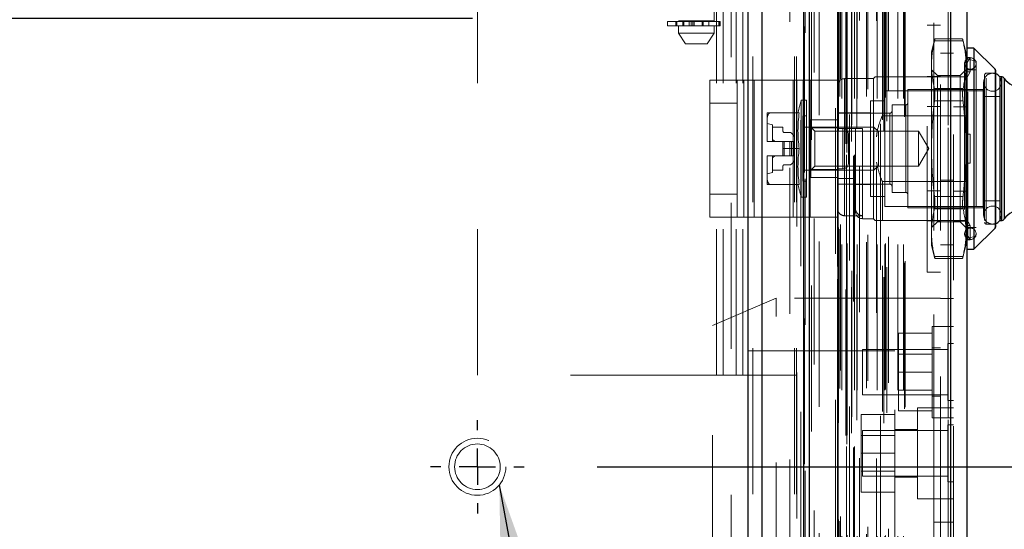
# Model space of a CAD drawing. Header units: inches. Extents: x 0.2 to 10.8, y 0.2 to 8.2.
# Tile 18 of 58: x 1.563 to 2.238, y 3.401 to 3.751. Entities that reach past the tile are written whole.
import ezdxf

# ---------------------------------------------------------------- set-up
doc = ezdxf.new("R2010")
doc.units = ezdxf.units.IN
doc.header["$MEASUREMENT"] = 0
doc.linetypes.add('CENTERX2', pattern=[0.8, 0.5, -0.1, 0.1, -0.1])
doc.linetypes.add('HIDDEN', pattern=[0.075, 0.05, -0.025])
for name, color, linetype in [('CENTER', 40, 'CENTERX2'), ('DIMENSIONS', 140, 'Continuous'), ('TEXT', 140, 'Continuous')]:
    doc.layers.add(name, color=color, linetype=linetype)
doc.styles.add('SLDTEXTSTYLE0', font='TXT', dxfattribs={"width": 0.7})
doc.dimstyles.new('SLDDIMSTYLE0', dxfattribs={"dimtxt": 0.084961, "dimasz": 0.13, "dimexe": 0, "dimexo": 0.0625, "dimgap": 0.02124, "dimtad": 0, "dimtih": 1, "dimtoh": 1, "dimlfac": 8, "dimrnd": 1e-09, "dimzin": 12, "dimdsep": 46, "dimtxsty": 'SLDTEXTSTYLE0', "dimsah": 1, "dimcen": 0.09, "dimadec": 0, "dimazin": 3, "dimtfac": 1, "dimtofl": 0, "dimtmove": 0, "dimatfit": 3, "dimfxl": 0, "dimfrac": 2, "dimtolj": 1, "dimtzin": 12, "dimarcsym": 0})
doc.dimstyles.new('SLDDIMSTYLE1', dxfattribs={"dimtxt": 0.084961, "dimasz": 0.13, "dimexe": 0, "dimexo": 0.0625, "dimgap": 0.02124, "dimtad": 0, "dimtih": 1, "dimtoh": 1, "dimlfac": 8, "dimrnd": 1e-09, "dimzin": 12, "dimdsep": 46, "dimtxsty": 'SLDTEXTSTYLE0', "dimsah": 1, "dimcen": 0.09, "dimadec": 0, "dimazin": 3, "dimtfac": 1, "dimtmove": 0, "dimatfit": 0, "dimfxl": 0, "dimfrac": 2, "dimtolj": 1, "dimtzin": 12, "dimarcsym": 0})
doc.dimstyles.new('SLDDIMSTYLE3', dxfattribs={"dimtxt": 0.18, "dimasz": 0.13, "dimexe": 0, "dimexo": 0.0625, "dimgap": 0, "dimtad": 0, "dimtih": 1, "dimtoh": 1, "dimdec": 0, "dimrnd": 1e-09, "dimzin": 0, "dimdsep": 46, "dimtxsty": 'Standard', "dimsah": 1, "dimcen": 0.09, "dimadec": 0, "dimazin": 0, "dimtfac": 0.13, "dimtdec": 0, "dimtofl": 0, "dimtmove": 0, "dimatfit": 3, "dimfxl": 0, "dimfrac": 2, "dimtolj": 1, "dimtzin": 0, "dimarcsym": 0})

# ---------------------------------------------------------------- blocks, each defined once
blk = doc.blocks.new('_D_8')
at = {"layer": 'DIMENSIONS'}
for p, q in [((1.87386, 3.75147), (0.72292, 3.75147)), ((0.84792, 3.21651), (0.84792, 3.75147)), ((1.06389, 3.21651), (0.72292, 3.21651)), ((0.84792, 3.07992), (0.84792, 3.21651)), ((0.35337, 3.07992), (0.32484, 3.07992)), ((0.32484, 3.07992), (0.32484, 2.94489)), ((0.67652, 3.07992), (0.70505, 3.07992)), ((0.70505, 3.07992), (0.70505, 2.94489)), ((0.82971, 3.07992), (0.84792, 3.07992)), ((0.32484, 2.94489), (0.35337, 2.94489)), ((0.70505, 2.94489), (0.67652, 2.94489))]:
    blk.add_line(p, q, dxfattribs=at)
for points in [[(0.84792, 3.75147), (0.82792, 3.62147), (0.86792, 3.62147)], [(0.84792, 3.21651), (0.86792, 3.34651), (0.82792, 3.34651)]]:
    blk.add_solid(points, dxfattribs=at)
at = {"layer": 'DIMENSIONS', "char_height": 0.083333, "attachment_point": 1, "style": 'SLDTEXTSTYLE0'}
for s, insert in [('4.28', (0.38871, 3.20636)), ('108.7', (0.35337, 3.05231))]:
    blk.add_mtext(s, dxfattribs=dict(at, insert=insert))
blk = doc.blocks.new('_D_9')
at = {"layer": 'DIMENSIONS'}
for p, q in [((0.84792, 4.12057), (0.84792, 4.37057)), ((1.87386, 4.12057), (0.72292, 4.12057)), ((0.72168, 3.9584), (0.69315, 3.9584)), ((0.69315, 3.9584), (0.69315, 3.82337)), ((0.97415, 3.9584), (1.00268, 3.9584)), ((1.00268, 3.9584), (1.00268, 3.82337)), ((0.69315, 3.82337), (0.72168, 3.82337)), ((1.00268, 3.82337), (0.97415, 3.82337)), ((1.87386, 3.75147), (0.72292, 3.75147)), ((0.84792, 3.75147), (0.84792, 3.50147))]:
    blk.add_line(p, q, dxfattribs=at)
for points in [[(0.84792, 4.12057), (0.86792, 4.25057), (0.82792, 4.25057)], [(0.84792, 3.75147), (0.82792, 3.62147), (0.86792, 3.62147)]]:
    blk.add_solid(points, dxfattribs=at)
at = {"layer": 'DIMENSIONS', "char_height": 0.083333, "attachment_point": 1, "style": 'SLDTEXTSTYLE0'}
for s, insert in [('2.95', (0.72168, 4.08485)), ('75.0', (0.72168, 3.9308))]:
    blk.add_mtext(s, dxfattribs=dict(at, insert=insert))
blk = doc.blocks.new('_D_11')
at = {"layer": 'TEXT'}
for p, q in [((2.59593, 3.812), (2.5674, 3.812)), ((2.5674, 3.812), (2.5674, 3.67696)), ((2.8484, 3.812), (2.87693, 3.812)), ((2.87693, 3.812), (2.87693, 3.67696)), ((2.48179, 3.73252), (2.35612, 3.73252)), ((2.35612, 3.73252), (2.35612, 3.44426)), ((2.5674, 3.67696), (2.59593, 3.67696)), ((2.87693, 3.67696), (2.8484, 3.67696)), ((1.95917, 3.44426), (2.48112, 3.44426)), ((2.11596, 3.21651), (2.48112, 3.21651)), ((2.35612, 3.21651), (2.35612, 2.96651))]:
    blk.add_line(p, q, dxfattribs=at)
for points in [[(2.35612, 3.44426), (2.37612, 3.57426), (2.33612, 3.57426)], [(2.35612, 3.21651), (2.33612, 3.08651), (2.37612, 3.08651)]]:
    blk.add_solid(points, dxfattribs=at)
at = {"layer": 'TEXT', "char_height": 0.083333, "attachment_point": 1, "style": 'SLDTEXTSTYLE0'}
for s, insert in [('1.82', (2.59593, 3.93844)), ('46.3', (2.59593, 3.78439)), ('SYM.', (2.58297, 3.63034))]:
    blk.add_mtext(s, dxfattribs=dict(at, insert=insert))
blk = doc.blocks.new('_D_12')
at = {"layer": 'TEXT'}
for p, q in [((1.87714, 3.36223), (1.87714, 2.89313)), ((2.10489, 3.17551), (2.10489, 2.89313)), ((2.5895, 3.09761), (2.56097, 3.09761)), ((2.56097, 3.09761), (2.56097, 2.96258)), ((2.84197, 3.09761), (2.8705, 3.09761)), ((2.8705, 3.09761), (2.8705, 2.96258)), ((1.87714, 3.01813), (1.62714, 3.01813)), ((2.10489, 3.01813), (2.51341, 3.01813)), ((2.56097, 2.96258), (2.5895, 2.96258)), ((2.8705, 2.96258), (2.84197, 2.96258))]:
    blk.add_line(p, q, dxfattribs=at)
for points in [[(1.87714, 3.01813), (1.74714, 3.03813), (1.74714, 2.99813)], [(2.10489, 3.01813), (2.23489, 2.99813), (2.23489, 3.03813)]]:
    blk.add_solid(points, dxfattribs=at)
at = {"layer": 'TEXT', "char_height": 0.083333, "attachment_point": 1, "style": 'SLDTEXTSTYLE0'}
for s, insert in [('1.82', (2.5895, 3.22405)), ('46.3', (2.5895, 3.07)), ('SYM.', (2.57654, 2.91595))]:
    blk.add_mtext(s, dxfattribs=dict(at, insert=insert))
blk = doc.blocks.new('SW_CENTERMARKSYMBOL_0')
at = {"layer": 'CENTER', "color": 0}
for p, q in [((0, 0.025), (0, 0.03203)), ((0, 0), (0, 0.0125)), ((-0.025, 0), (-0.03203, 0)), ((0, 0), (-0.0125, 0)), ((0, 0), (0, -0.0125)), ((0, 0), (0.0125, 0)), ((0.025, 0), (0.03203, 0)), ((0, -0.025), (0, -0.03203))]:
    blk.add_line(p, q, dxfattribs=at)

msp = doc.modelspace()

# ---------------------------------------------------------------- linework, layer by layer
at = {"color": 7, "linetype": 'Continuous', "lineweight": 25}
for p, q in [((2.062776, 3.225509), (2.062776, 5.144253)), ((2.072322, 3.225509), (2.072322, 5.142483)), ((2.100936, 3.225509), (2.100936, 5.129022)), ((2.10489, 3.225509), (2.10489, 5.128634)), ((2.124094, 5.090078), (2.124094, 3.264666)), ((2.201376, 5.076451), (2.201376, 3.278292)), ((2.212531, 5.072033), (2.212531, 3.28271)), ((2.217453, 3.731161), (2.212531, 3.731161)), ((2.231928, 3.716685), (2.217453, 3.731161)), ((2.217453, 3.731161), (2.217453, 3.593366)), ((2.231928, 3.716685), (2.231928, 3.607841)), ((2.232216, 3.71599), (2.232216, 3.608537)), ((2.235169, 3.711476), (2.235169, 3.613051)), ((2.23628, 3.711476), (2.235214, 3.711476)), ((2.23628, 3.711476), (2.23628, 3.613051)), ((2.238299, 3.710421), (2.238299, 3.614105)), ((2.235214, 3.613051), (2.23628, 3.613051)), ((2.217453, 3.593366), (2.231928, 3.607841)), ((2.212531, 3.593366), (2.217453, 3.593366))]:
    msp.add_line(p, q, dxfattribs=at)
at = {"color": 7, "linetype": 'HIDDEN', "lineweight": 18}
for p, q in [((2.062776, 5.144253), (2.062776, 3.225509)), ((2.062776, 5.144253), (2.062776, 3.225509)), ((2.062776, 3.225509), (2.062776, 5.144253)), ((2.065958, 3.225509), (2.065958, 5.142483)), ((2.065958, 3.225509), (2.065958, 5.142483)), ((2.072322, 3.225509), (2.072322, 5.142483)), ((2.094572, 3.225509), (2.094572, 5.129022)), ((2.094572, 3.225509), (2.094572, 5.129022)), ((2.100936, 3.225509), (2.100936, 5.129022)), ((2.09589, 3.225509), (2.09589, 5.128634)), ((2.101317, 3.24596), (2.101317, 5.108783)), ((2.130433, 3.259665), (2.130433, 5.095079)), ((2.130433, 3.259665), (2.130433, 5.095079)), ((2.122531, 5.090078), (2.122531, 3.264666)), ((2.129795, 3.265671), (2.129795, 5.089073)), ((2.130559, 3.265806), (2.130559, 5.088938)), ((2.1062, 3.268398), (2.1062, 5.086353)), ((2.1062, 3.268411), (2.1062, 5.08635)), ((2.123941, 5.081537), (2.123941, 3.273207)), ((2.123981, 3.272892), (2.123981, 5.081851)), ((2.132151, 5.085607), (2.132151, 3.269093)), ((2.133639, 3.267268), (2.133639, 5.087476)), ((2.124658, 3.274338), (2.124658, 5.080406)), ((2.124658, 3.274338), (2.124658, 5.080406)), ((2.133686, 3.278588), (2.133686, 5.076155)), ((2.137236, 3.276124), (2.137236, 5.078622)), ((2.153504, 5.079244), (2.153504, 3.275505)), ((2.155651, 3.274113), (2.155651, 5.08063)), ((2.199813, 5.076451), (2.199813, 3.278292)), ((2.199813, 3.278292), (2.199813, 5.076451)), ((2.201376, 3.278292), (2.201376, 5.076451)), ((2.111355, 3.285307), (2.111355, 5.069399)), ((2.154775, 3.282067), (2.154775, 5.072677)), ((2.157769, 3.28113), (2.157769, 5.073629)), ((2.1698, 3.28402), (2.1698, 5.070723)), ((2.170449, 3.285116), (2.170449, 5.069627)), ((2.203531, 5.072033), (2.203531, 3.28271)), ((2.125665, 3.297942), (2.125665, 5.056801)), ((2.125665, 3.297942), (2.125665, 5.056801)), ((2.126929, 3.296692), (2.126929, 5.058051)), ((2.126929, 3.296692), (2.126929, 5.058051)), ((2.13004, 5.058051), (2.13004, 3.296692)), ((2.13004, 3.296692), (2.13004, 5.058051)), ((2.130665, 3.297317), (2.130665, 5.057426)), ((2.13504, 5.057426), (2.13504, 3.297317)), ((2.135665, 3.296692), (2.135665, 5.058051)), ((2.135665, 5.058051), (2.135665, 3.296692)), ((2.137424, 3.296692), (2.137424, 5.058051)), ((2.143872, 3.298068), (2.143872, 5.056738)), ((2.15118, 3.296692), (2.15118, 5.058051)), ((2.156348, 3.296692), (2.156348, 5.058051)), ((2.156825, 3.297226), (2.156825, 5.057495)), ((2.1654, 3.296692), (2.1654, 5.058051)), ((2.169199, 3.296692), (2.169199, 5.058051)), ((2.169199, 3.296692), (2.169199, 5.058051)), ((2.139058, 5.050142), (2.139058, 3.304604)), ((2.144693, 3.303135), (2.144693, 5.051608)), ((2.144693, 3.303135), (2.144693, 5.051608)), ((2.150738, 5.049806), (2.150738, 3.304942)), ((2.158938, 3.301741), (2.158938, 5.053002)), ((2.10175, 5.041555), (2.10175, 3.31321)), ((2.124738, 3.308222), (2.124738, 5.046522)), ((2.124738, 3.308222), (2.124738, 5.046522)), ((2.125559, 3.307062), (2.125559, 5.047681)), ((2.125559, 3.307062), (2.125559, 5.047681)), ((2.126031, 3.310184), (2.126031, 5.044559)), ((2.107951, 3.314357), (2.107951, 5.040386)), ((2.09139, 3.349134), (2.09139, 5.005509)), ((2.09139, 3.349134), (2.09139, 5.005509)), ((2.09139, 3.349134), (2.09139, 5.005509)), ((2.09139, 3.349134), (2.09139, 5.005509)), ((2.190031, 3.406184), (2.190031, 4.948559)), ((2.190031, 3.406184), (2.190031, 4.948559)), ((2.190031, 4.948559), (2.190031, 3.406184)), ((2.190031, 4.948559), (2.190031, 3.406184)), ((2.194531, 3.406184), (2.194531, 4.948559)), ((2.041015, 3.507134), (2.041015, 4.847634)), ((2.041015, 3.507134), (2.041015, 4.847634)), ((2.045515, 3.507134), (2.045515, 4.847634)), ((2.054515, 3.507134), (2.054515, 4.847634)), ((2.059015, 3.507134), (2.059015, 4.847634)), ((2.059015, 3.507134), (2.059015, 4.847634)), ((2.014905, 4.118916), (2.014905, 3.749821)), ((2.039512, 3.749821), (2.039512, 4.118916)), ((2.05114, 3.825072), (2.05114, 3.349134)), ((1.87714, 3.507134), (1.87714, 3.768853)), ((2.007524, 3.749329), (2.043282, 3.749329)), ((2.007524, 3.749329), (2.007524, 3.746376)), ((2.043282, 3.746376), (2.007524, 3.746376)), ((2.013203, 3.749329), (2.013203, 3.746376)), ((2.013257, 3.749329), (2.013257, 3.746376)), ((2.013257, 3.746376), (2.013257, 3.749329)), ((2.013933, 3.746376), (2.013933, 3.749329)), ((2.013933, 3.749329), (2.013933, 3.746376)), ((2.027209, 3.749821), (2.014905, 3.749821)), ((2.014905, 3.746376), (2.014905, 3.741455)), ((2.017988, 3.749329), (2.017988, 3.746376)), ((2.017988, 3.746376), (2.017988, 3.749329)), ((2.018596, 3.749821), (2.018596, 3.746376)), ((2.018596, 3.749329), (2.018596, 3.746376)), ((2.018705, 3.746376), (2.018705, 3.749329)), ((2.018705, 3.749329), (2.018705, 3.746376)), ((2.018718, 3.746376), (2.018718, 3.749329)), ((2.022379, 3.746376), (2.022379, 3.749329)), ((2.022379, 3.749329), (2.022379, 3.746376)), ((2.023651, 3.749329), (2.023651, 3.746376)), ((2.023651, 3.746376), (2.023651, 3.749329)), ((2.024738, 3.746376), (2.024738, 3.749329)), ((2.024738, 3.749329), (2.024738, 3.746376)), ((2.025845, 3.749329), (2.025845, 3.746376)), ((2.025845, 3.746376), (2.025845, 3.749329)), ((2.039512, 3.749821), (2.027209, 3.749821)), ((2.031332, 3.746376), (2.031332, 3.749329)), ((2.031332, 3.749329), (2.031332, 3.746376)), ((2.032016, 3.749329), (2.032016, 3.746376)), ((2.032016, 3.746376), (2.032016, 3.749329)), ((2.035821, 3.746376), (2.035821, 3.749821)), ((2.039512, 3.741455), (2.039512, 3.746376)), ((2.042692, 3.746376), (2.042692, 3.749329)), ((2.042692, 3.749329), (2.042692, 3.746376)), ((2.043282, 3.746376), (2.043282, 3.749329)), ((2.043282, 3.749329), (2.043282, 3.746376)), ((2.043282, 3.749329), (2.043463, 3.749329)), ((2.043463, 3.746376), (2.043282, 3.746376)), ((2.043463, 3.746376), (2.043463, 3.749329)), ((2.185531, 3.577638), (2.185531, 3.746888)), ((2.194531, 3.746888), (2.185531, 3.746888)), ((2.014905, 3.741455), (2.027209, 3.741455)), ((2.014905, 3.741455), (2.019827, 3.734073)), ((2.027209, 3.741455), (2.039512, 3.741455)), ((2.034591, 3.734073), (2.039512, 3.741455)), ((2.019827, 3.734073), (2.027209, 3.734073)), ((2.027209, 3.734073), (2.034591, 3.734073)), ((2.190763, 3.737456), (2.188417, 3.7287)), ((2.210003, 3.736137), (2.190454, 3.736137)), ((2.210003, 3.736137), (2.190454, 3.736137)), ((2.209724, 3.737456), (2.190733, 3.737456)), ((2.212039, 3.7287), (2.209693, 3.737456)), ((2.188417, 3.7287), (2.188417, 3.719799)), ((2.203531, 3.727622), (2.194531, 3.727622)), ((2.212039, 3.7287), (2.212039, 3.719799)), ((2.188417, 3.719799), (2.188417, 3.662263)), ((2.211055, 3.72058), (2.211055, 3.603946)), ((2.211845, 3.724721), (2.212039, 3.724086)), ((2.214992, 3.724721), (2.211845, 3.724721)), ((2.212039, 3.719181), (2.214992, 3.724721)), ((2.212039, 3.719799), (2.212039, 3.672106)), ((2.218929, 3.722303), (2.213294, 3.723604)), ((2.213294, 3.600923), (2.213294, 3.723383)), ((2.214992, 3.714878), (2.214992, 3.724721)), ((2.218929, 3.722303), (2.218929, 3.602224)), ((2.185531, 3.711701), (2.194531, 3.711701)), ((2.192413, 3.712401), (2.188417, 3.716397)), ((2.192413, 3.712401), (2.192413, 3.612126)), ((2.208043, 3.712401), (2.192413, 3.712401)), ((2.212039, 3.716397), (2.208043, 3.712401)), ((2.208043, 3.712401), (2.208043, 3.612126)), ((2.214992, 3.714878), (2.211845, 3.714878)), ((2.211845, 3.714878), (2.212039, 3.714243)), ((2.212039, 3.709339), (2.214992, 3.714878)), ((2.218929, 3.716397), (2.212531, 3.716397)), ((2.224835, 3.712952), (2.224835, 3.611574)), ((2.225819, 3.61059), (2.225819, 3.713937)), ((2.232216, 3.713937), (2.225819, 3.713937)), ((2.231928, 3.607841), (2.231928, 3.716685)), ((2.036449, 3.615391), (2.036449, 3.709141)), ((2.036449, 3.709141), (2.059889, 3.709141)), ((2.055199, 3.615391), (2.055199, 3.709141)), ((2.059889, 3.615391), (2.059889, 3.709141)), ((2.059889, 3.709141), (2.093479, 3.709141)), ((2.066919, 3.615391), (2.066919, 3.709141)), ((2.093479, 3.615391), (2.093479, 3.709141)), ((2.093479, 3.709141), (2.105199, 3.709141)), ((2.100508, 3.615391), (2.100508, 3.709141)), ((2.123949, 3.709141), (2.105199, 3.709141)), ((2.105199, 3.709141), (2.105199, 3.615391)), ((2.123949, 3.709141), (2.123949, 3.615391)), ((2.148555, 3.710246), (2.12887, 3.710246)), ((2.12887, 3.616302), (2.12887, 3.71002)), ((2.149785, 3.711476), (2.148555, 3.710246)), ((2.148555, 3.710246), (2.148555, 3.614281)), ((2.154707, 3.711476), (2.154707, 3.684815)), ((2.154707, 3.711476), (2.203531, 3.711476)), ((2.203531, 3.711476), (2.212531, 3.711476)), ((2.224141, 3.707785), (2.224141, 3.616742)), ((2.235214, 3.711476), (2.235169, 3.711476)), ((2.23628, 3.613051), (2.23628, 3.711476)), ((2.236444, 3.616742), (2.236444, 3.707785)), ((2.238299, 3.614105), (2.238299, 3.710421)), ((2.156429, 3.70188), (2.156429, 3.622647)), ((2.224835, 3.70188), (2.156429, 3.70188)), ((2.172177, 3.702864), (2.172177, 3.621663)), ((2.22385, 3.702864), (2.172177, 3.702864)), ((2.210003, 3.703462), (2.190454, 3.703462)), ((2.210003, 3.703462), (2.190454, 3.703462)), ((2.22385, 3.621663), (2.22385, 3.702864)), ((2.055199, 3.693516), (2.036449, 3.693516)), ((2.099125, 3.695482), (2.099125, 3.629045)), ((2.102787, 3.695482), (2.099125, 3.695482)), ((2.102787, 3.695482), (2.102787, 3.629045)), ((2.146587, 3.69499), (2.146587, 3.629537)), ((2.156429, 3.69499), (2.146587, 3.69499)), ((2.16135, 3.692283), (2.16135, 3.632244)), ((2.170701, 3.692283), (2.16135, 3.692283)), ((2.170701, 3.632244), (2.170701, 3.692283)), ((2.210003, 3.694938), (2.190454, 3.694938)), ((2.210003, 3.694938), (2.190454, 3.694938)), ((2.235169, 3.697942), (2.224835, 3.697942)), ((2.07572, 3.68687), (2.07572, 3.681716)), ((2.097791, 3.68687), (2.078086, 3.68687)), ((2.100327, 3.684655), (2.100327, 3.639872)), ((2.102787, 3.684655), (2.100327, 3.684655)), ((2.146587, 3.68687), (2.123949, 3.68687)), ((2.159874, 3.686624), (2.123949, 3.686624)), ((2.154707, 3.684815), (2.212531, 3.684815)), ((2.159874, 3.637903), (2.159874, 3.686397)), ((2.185531, 3.691138), (2.194531, 3.691138)), ((2.203531, 3.690913), (2.212531, 3.690913)), ((2.07572, 3.681716), (2.07572, 3.667417)), ((2.079411, 3.678504), (2.07572, 3.679488)), ((2.079411, 3.678504), (2.079411, 3.667185)), ((2.123949, 3.681953), (2.105199, 3.681953)), ((2.10574, 3.681948), (2.10574, 3.676613)), ((2.10574, 3.681948), (2.123949, 3.681948)), ((2.079411, 3.677027), (2.086547, 3.677027)), ((2.086547, 3.677027), (2.086547, 3.67432)), ((2.087531, 3.673336), (2.091349, 3.673336)), ((2.092393, 3.672904), (2.093989, 3.671308)), ((2.148981, 3.677027), (2.100327, 3.677027)), ((2.108405, 3.674362), (2.10574, 3.677027)), ((2.10574, 3.676613), (2.123949, 3.676613)), ((2.10574, 3.676613), (2.10574, 3.647913)), ((2.108405, 3.674362), (2.108405, 3.650164)), ((2.179554, 3.674362), (2.108405, 3.674362)), ((2.123949, 3.676043), (2.136252, 3.676043)), ((2.127699, 3.676016), (2.123949, 3.676016)), ((2.127699, 3.648516), (2.127699, 3.676016)), ((2.127699, 3.676016), (2.127699, 3.648516)), ((2.131449, 3.652266), (2.131449, 3.672266)), ((2.136252, 3.641877), (2.136252, 3.676043)), ((2.141173, 3.676043), (2.141173, 3.6145)), ((2.148981, 3.677027), (2.148981, 3.6475)), ((2.152, 3.674008), (2.148981, 3.677027)), ((2.152, 3.674008), (2.152, 3.650519)), ((2.179554, 3.674362), (2.179554, 3.650164)), ((2.186539, 3.662263), (2.179554, 3.674362)), ((2.211845, 3.672106), (2.214992, 3.672106)), ((2.212039, 3.652421), (2.212039, 3.672106)), ((2.214992, 3.652421), (2.214992, 3.672106)), ((2.07572, 3.667417), (2.07572, 3.667185)), ((2.07572, 3.667185), (2.075722, 3.667185)), ((2.075722, 3.667185), (2.086547, 3.667185)), ((2.086547, 3.667185), (2.086547, 3.662263)), ((2.087531, 3.667185), (2.086547, 3.667185)), ((2.087531, 3.667185), (2.087531, 3.657342)), ((2.091349, 3.667185), (2.087531, 3.667185)), ((2.087531, 3.667185), (2.087531, 3.657342)), ((2.091349, 3.667185), (2.091349, 3.657342)), ((2.092393, 3.667185), (2.091349, 3.667185)), ((2.091349, 3.667185), (2.091349, 3.657342)), ((2.092393, 3.667185), (2.092393, 3.657342)), ((2.093989, 3.667185), (2.092393, 3.667185)), ((2.092393, 3.667185), (2.092393, 3.657342)), ((2.093989, 3.667185), (2.093989, 3.657342)), ((2.094421, 3.667185), (2.093989, 3.667185)), ((2.093989, 3.667185), (2.093989, 3.657342)), ((2.094421, 3.670264), (2.094421, 3.667185)), ((2.094421, 3.667185), (2.094421, 3.657342)), ((2.097791, 3.662263), (2.086547, 3.662263)), ((2.086547, 3.657342), (2.086547, 3.662263)), ((2.179554, 3.650164), (2.186539, 3.662263)), ((2.188417, 3.662263), (2.188417, 3.604727)), ((2.07572, 3.657342), (2.07572, 3.657109)), ((2.07572, 3.657342), (2.075722, 3.657342)), ((2.07572, 3.657109), (2.07572, 3.642811)), ((2.075722, 3.657342), (2.086547, 3.657342)), ((2.079411, 3.657342), (2.079411, 3.646023)), ((2.087531, 3.657342), (2.086547, 3.657342)), ((2.091349, 3.657342), (2.087531, 3.657342)), ((2.091349, 3.651191), (2.087531, 3.651191)), ((2.092393, 3.657342), (2.091349, 3.657342)), ((2.093989, 3.657342), (2.092393, 3.657342)), ((2.093989, 3.653219), (2.092393, 3.651623)), ((2.094421, 3.657342), (2.093989, 3.657342)), ((2.094421, 3.657342), (2.094421, 3.654263)), ((2.211845, 3.652421), (2.214992, 3.652421)), ((2.212039, 3.652421), (2.212039, 3.604727)), ((2.07572, 3.645039), (2.079411, 3.646023)), ((2.086547, 3.6475), (2.079411, 3.6475)), ((2.086547, 3.650206), (2.086547, 3.6475)), ((2.100327, 3.6475), (2.148981, 3.6475)), ((2.10574, 3.6475), (2.108405, 3.650164)), ((2.10574, 3.647913), (2.10574, 3.642578)), ((2.10574, 3.647913), (2.123949, 3.647913)), ((2.108405, 3.650164), (2.179554, 3.650164)), ((2.127699, 3.648516), (2.123949, 3.648516)), ((2.148981, 3.6475), (2.152, 3.650519)), ((2.07572, 3.642811), (2.07572, 3.637657)), ((2.097791, 3.637657), (2.078086, 3.637657)), ((2.100327, 3.639872), (2.102787, 3.639872)), ((2.123949, 3.642578), (2.105199, 3.642578)), ((2.123949, 3.641877), (2.136252, 3.641877)), ((2.123949, 3.637903), (2.159874, 3.637903)), ((2.136252, 3.641877), (2.136252, 3.621467)), ((2.136252, 3.637657), (2.146587, 3.637657)), ((2.154707, 3.639711), (2.154707, 3.613051)), ((2.154707, 3.639711), (2.212531, 3.639711)), ((2.194531, 3.640559), (2.203531, 3.640559)), ((2.055199, 3.631016), (2.036449, 3.631016)), ((2.16135, 3.632244), (2.170701, 3.632244)), ((2.185531, 3.633389), (2.194531, 3.633389)), ((2.203531, 3.633164), (2.212531, 3.633164)), ((2.099125, 3.629045), (2.102787, 3.629045)), ((2.146587, 3.629537), (2.156429, 3.629537)), ((2.210003, 3.629589), (2.190454, 3.629589)), ((2.210003, 3.629589), (2.190454, 3.629589)), ((2.224835, 3.626584), (2.235169, 3.626584)), ((2.136252, 3.621467), (2.136252, 3.619202)), ((2.156429, 3.622647), (2.224835, 3.622647)), ((2.172177, 3.621663), (2.22385, 3.621663)), ((2.210003, 3.621065), (2.190454, 3.621065)), ((2.210003, 3.621065), (2.190454, 3.621065)), ((2.036449, 3.615391), (2.059889, 3.615391)), ((2.059889, 3.615391), (2.093479, 3.615391)), ((2.093479, 3.615391), (2.105199, 3.615391)), ((2.123949, 3.615391), (2.105199, 3.615391)), ((2.12887, 3.616302), (2.141173, 3.616302)), ((2.141173, 3.614281), (2.148555, 3.614281)), ((2.148555, 3.614281), (2.149785, 3.613051)), ((2.154707, 3.613051), (2.212531, 3.613051)), ((2.185531, 3.612826), (2.194531, 3.612826)), ((2.188417, 3.60813), (2.192413, 3.612126)), ((2.192413, 3.612126), (2.208043, 3.612126)), ((2.203531, 3.612601), (2.212531, 3.612601)), ((2.208043, 3.612126), (2.212039, 3.60813)), ((2.214992, 3.609648), (2.212039, 3.615188)), ((2.225819, 3.61059), (2.232216, 3.61059)), ((2.235169, 3.613051), (2.235214, 3.613051)), ((2.188417, 3.604727), (2.188417, 3.595826)), ((2.211845, 3.609648), (2.212039, 3.610283)), ((2.211845, 3.609648), (2.214992, 3.609648)), ((2.214992, 3.599806), (2.212039, 3.605345)), ((2.212039, 3.604727), (2.212039, 3.595826)), ((2.212531, 3.60813), (2.218929, 3.60813)), ((2.214992, 3.609648), (2.214992, 3.599806)), ((2.211845, 3.599806), (2.212039, 3.600441)), ((2.211845, 3.599806), (2.214992, 3.599806)), ((2.213294, 3.600923), (2.218929, 3.602224)), ((2.188417, 3.595826), (2.190763, 3.587071)), ((2.194531, 3.596372), (2.203531, 3.596372)), ((2.209693, 3.587071), (2.212039, 3.595826)), ((2.210003, 3.58839), (2.190454, 3.58839)), ((2.210003, 3.58839), (2.190454, 3.58839)), ((2.190733, 3.587071), (2.209724, 3.587071)), ((2.185531, 3.577638), (2.194531, 3.577638)), ((2.082031, 3.559726), (2.038281, 3.540976)), ((2.082031, 3.347226), (2.082031, 3.559726)), ((2.194531, 3.559726), (2.082031, 3.559726)), ((2.194531, 3.559601), (2.203531, 3.559601)), ((2.038281, 3.365976), (2.038281, 3.540976)), ((2.188906, 3.540351), (2.188906, 3.477851)), ((2.194531, 3.540351), (2.188906, 3.540351)), ((2.203531, 3.540351), (2.194531, 3.540351)), ((2.188906, 3.535726), (2.165781, 3.535726)), ((2.165781, 3.535726), (2.165781, 3.509101)), ((2.163281, 3.523788), (2.038281, 3.523788)), ((2.141031, 3.524726), (2.141031, 3.509101)), ((2.199625, 3.524726), (2.141031, 3.524726)), ((2.163281, 3.383163), (2.163281, 3.523788)), ((2.194531, 3.525663), (2.188906, 3.525663)), ((2.199625, 3.528632), (2.199625, 3.509101)), ((2.203531, 3.528632), (2.199625, 3.528632)), ((2.188906, 3.521345), (2.165781, 3.521345)), ((2.041015, 3.507134), (1.87714, 3.507134)), ((2.045515, 3.507134), (2.041015, 3.507134)), ((2.059015, 3.507134), (2.045515, 3.507134)), ((2.09589, 3.507134), (2.059015, 3.507134)), ((2.141031, 3.509101), (2.141031, 3.493476)), ((2.188906, 3.509101), (2.165781, 3.509101)), ((2.165781, 3.509101), (2.165781, 3.482476)), ((2.199625, 3.509101), (2.199625, 3.48957)), ((2.165781, 3.496857), (2.188906, 3.496857)), ((2.141031, 3.493476), (2.199625, 3.493476)), ((2.188906, 3.492538), (2.194531, 3.492538)), ((2.199625, 3.48957), (2.203531, 3.48957)), ((2.188906, 3.482476), (2.165781, 3.482476)), ((2.178906, 3.484726), (2.178906, 3.422226)), ((2.194531, 3.484726), (2.178906, 3.484726)), ((2.203531, 3.484726), (2.194531, 3.484726)), ((2.163281, 3.480101), (2.140156, 3.480101)), ((2.140156, 3.480101), (2.140156, 3.453476)), ((2.188906, 3.477851), (2.194531, 3.477851)), ((2.194531, 3.477851), (2.203531, 3.477851)), ((2.141031, 3.469101), (2.141031, 3.453476)), ((2.199625, 3.469101), (2.141031, 3.469101)), ((2.178906, 3.469726), (2.163281, 3.469726)), ((2.199625, 3.473007), (2.199625, 3.453476)), ((2.203531, 3.473007), (2.199625, 3.473007)), ((2.163281, 3.46572), (2.140156, 3.46572)), ((2.163281, 3.453476), (2.140156, 3.453476)), ((2.140156, 3.453476), (2.140156, 3.426851)), ((2.141031, 3.453476), (2.141031, 3.437851)), ((2.199625, 3.453476), (2.199625, 3.433945)), ((2.140156, 3.441232), (2.163281, 3.441232)), ((2.141031, 3.437851), (2.199625, 3.437851)), ((2.163281, 3.437226), (2.178906, 3.437226)), ((2.199625, 3.433945), (2.203531, 3.433945)), ((2.163281, 3.426851), (2.140156, 3.426851)), ((2.178906, 3.422226), (2.194531, 3.422226)), ((2.194531, 3.422226), (2.203531, 3.422226)), ((2.190031, 3.310184), (2.190031, 3.406184)), ((2.190031, 3.406184), (2.203531, 3.406184)), ((2.194531, 3.325226), (2.194531, 3.406184))]:
    msp.add_line(p, q, dxfattribs=at)
at = {"color": 7, "linetype": 'HIDDEN', "lineweight": 18, "flags": 128}
for points in [[(2.096056, 5.108869), (2.096056, 4.192109), (2.096056, 3.245875)], [(2.098906, 5.081808), (2.098906, 4.192109), (2.098906, 3.272938)], [(2.111355, 3.285309), (2.111354, 4.101938), (2.111355, 5.069435)], [(2.100662, 5.058623), (2.100661, 4.192109), (2.100662, 3.296147)], [(2.100662, 5.058621), (2.100662, 4.215079), (2.100662, 3.296121)], [(2.111337, 3.298677), (2.111337, 4.162607), (2.111337, 5.056064)], [(2.236444, 3.707785), (2.235976, 3.710139), (2.235214, 3.711476)], [(2.235214, 3.613051), (2.235976, 3.614388), (2.236444, 3.616742)]]:
    msp.add_lwpolyline(points, dxfattribs=at)
at = {"color": 7, "linetype": 'HIDDEN', "lineweight": 18}
for radius in [0.019531, 0.015625]:
    msp.add_circle((1.87714, 3.444259), radius, dxfattribs=at)
for centre, radius, start, end in [((2.214992, 3.72058), 0.003937, 0, 180), ((2.214992, 3.72058), 0.003937, 180, 0), ((2.213516, 3.724563), 0.000984, 180, 257), ((2.230292, 3.707785), 0.006152, 71.771947, 180), ((2.225819, 3.712952), 0.000984, 90, 180), ((2.12887, 3.705324), 0.004921, 90, 180), ((2.230292, 3.707785), 0.006152, 180, 0), ((2.22385, 3.70188), 0.000984, 0, 90), ((2.2095, 3.662263), 0.115266, 163.25034, 167.673954), ((2.170701, 3.693759), 0.001476, 270, 0), ((2.181479, 3.674567), 0.084588, 171.636738, 188.363262), ((2.159874, 3.6881), 0.001476, 270, 0), ((2.087531, 3.67432), 0.000984, 180, 270), ((2.091349, 3.67186), 0.001476, 45, 90), ((2.092945, 3.670264), 0.001476, 360, 45), ((2.127699, 3.672266), 0.00375, 0, 90), ((2.093154, 3.667416), 0.017434, 179.993894, 180.758934), ((2.093154, 3.667416), 0.017434, 179.993893, 180.758935), ((2.181479, 3.64996), 0.084588, 171.636738, 188.363262), ((2.093154, 3.657111), 0.017434, 179.241065, 180.006107), ((2.093154, 3.657111), 0.017434, 179.241066, 180.006106), ((2.087531, 3.650206), 0.000984, 90, 180), ((2.091349, 3.652667), 0.001476, 270, 315), ((2.092945, 3.654263), 0.001476, 315, 0), ((2.127699, 3.652266), 0.00375, 270, 0), ((2.2095, 3.662263), 0.115266, 192.326046, 196.74966), ((2.159874, 3.636427), 0.001476, 360, 90), ((2.170701, 3.630767), 0.001476, 360, 90), ((2.141173, 3.619202), 0.004921, 180, 270), ((2.22385, 3.622647), 0.000984, 270, 0), ((2.230292, 3.616742), 0.006152, 0, 180), ((2.230292, 3.616742), 0.006152, 180, 288.228053), ((2.225819, 3.611574), 0.000984, 180, 270), ((2.214992, 3.603946), 0.003937, 0, 180), ((2.214992, 3.603946), 0.003937, 180, 0), ((2.213516, 3.599964), 0.000984, 103, 180)]:
    msp.add_arc(centre, radius, start, end, dxfattribs=at)
at = {"color": 7, "linetype": 'Continuous', "lineweight": 25}
for centre, radius, start, end in [((2.231232, 3.71599), 0.000984, 0, 45), ((2.230292, 3.707785), 0.006152, 36.869898, 71.771947), ((2.23628, 3.709015), 0.002461, 34.849905, 90), ((2.250415, 3.718858), 0.014764, 214.849905, 270), ((2.250415, 3.605669), 0.014764, 90, 145.150095), ((2.230292, 3.616742), 0.006152, 288.228053, 323.130102), ((2.23628, 3.615511), 0.002461, 270, 325.150095), ((2.231232, 3.608537), 0.000984, 315, 360)]:
    msp.add_arc(centre, radius, start, end, dxfattribs=at)
at = {"color": 7, "linetype": 'HIDDEN', "lineweight": 18}
for points in [[(2.190454, 3.736137), (2.18917, 3.73071), (2.188417, 3.725266), (2.188417, 3.719799)], [(2.212039, 3.719799), (2.212039, 3.725266), (2.211286, 3.73071), (2.210003, 3.736137)], [(2.188417, 3.719799), (2.188417, 3.714333), (2.18917, 3.708889), (2.190454, 3.703462)], [(2.210003, 3.703462), (2.211286, 3.708889), (2.212039, 3.714333), (2.212039, 3.719799)], [(2.190454, 3.694938), (2.18917, 3.684084), (2.188417, 3.673197), (2.188417, 3.662263)], [(2.211845, 3.672106), (2.211545, 3.679742), (2.2109, 3.68735), (2.210003, 3.694938)], [(2.079411, 3.668467), (2.079999, 3.668046), (2.080582, 3.66762), (2.081159, 3.667185)], [(2.188417, 3.662263), (2.188417, 3.651329), (2.18917, 3.640442), (2.190454, 3.629589)], [(2.081159, 3.657342), (2.080582, 3.656907), (2.079999, 3.656481), (2.079411, 3.65606)], [(2.210003, 3.629589), (2.2109, 3.637176), (2.211545, 3.644785), (2.211845, 3.652421)], [(2.188417, 3.604727), (2.188417, 3.610194), (2.18917, 3.615638), (2.190454, 3.621065)], [(2.212039, 3.604727), (2.212039, 3.610194), (2.211286, 3.615638), (2.210003, 3.621065)], [(2.190454, 3.58839), (2.18917, 3.593817), (2.188417, 3.59926), (2.188417, 3.604727)], [(2.210003, 3.58839), (2.211286, 3.593817), (2.212039, 3.59926), (2.212039, 3.604727)]]:
    msp.add_open_spline(points, degree=3, dxfattribs=at)
for points, knots in [([(2.190733, 3.737325), (2.19074, 3.737357), (2.190766, 3.737467), (2.190619, 3.736835), (2.190476, 3.73623), (2.190454, 3.736137)], [0, 0, 0, 0, 0.2606229, 0.8863852, 1, 1, 1, 1]), ([(2.210003, 3.736137), (2.209888, 3.736624), (2.209707, 3.737397), (2.209719, 3.737345), (2.209724, 3.737325)], [0, 0, 0, 0, 0.6304092, 1, 1, 1, 1]), ([(2.154707, 3.711476), (2.153502, 3.711476), (2.151056, 3.711476), (2.149553, 3.711476), (2.149881, 3.711476), (2.149924, 3.711476)], [0, 0, 0, 0, 0.4572276, 0.9283621, 1, 1, 1, 1]), ([(2.190454, 3.703462), (2.190556, 3.703031), (2.190632, 3.702511), (2.190737, 3.701297), (2.190763, 3.700605), (2.190763, 3.699121), (2.190737, 3.69831), (2.190633, 3.696657), (2.190556, 3.695801), (2.190454, 3.694938)], [0, 0, 0, 0, 0.25, 0.25, 0.5, 0.5, 0.75, 0.75, 1, 1, 1, 1]), ([(2.210003, 3.694938), (2.209901, 3.695801), (2.209824, 3.696647), (2.20972, 3.698307), (2.209693, 3.699114), (2.209693, 3.700598), (2.20972, 3.701294), (2.209824, 3.702504), (2.209901, 3.703031), (2.210003, 3.703462)], [0, 0, 0, 0, 0.25, 0.25, 0.5, 0.5, 0.75, 0.75, 1, 1, 1, 1]), ([(2.078086, 3.68687), (2.077795, 3.68685), (2.077525, 3.68674), (2.077071, 3.686433), (2.076885, 3.686238), (2.076417, 3.685612), (2.076219, 3.685141), (2.075788, 3.683699), (2.07572, 3.682707), (2.07572, 3.681716)], [0, 0, 0, 0, 0.125, 0.125, 0.25, 0.25, 0.5, 0.5, 1, 1, 1, 1]), ([(2.07572, 3.68687), (2.07572, 3.68687), (2.075788, 3.68687), (2.07622, 3.68687), (2.07642, 3.68687), (2.076883, 3.68687), (2.07707, 3.68687), (2.077524, 3.68687), (2.077794, 3.68687), (2.078086, 3.68687)], [0, 0, 0, 0, 0.5, 0.5, 0.75, 0.75, 0.875, 0.875, 1, 1, 1, 1]), ([(2.154707, 3.684815), (2.153366, 3.681516), (2.151476, 3.676867), (2.150904, 3.671906), (2.150738, 3.670465)], [0, 0, 0, 0, 0.7095375, 1, 1, 1, 1]), ([(2.141173, 3.676043), (2.140507, 3.676043), (2.139852, 3.676043), (2.138646, 3.676043), (2.138098, 3.676043), (2.137202, 3.676043), (2.136846, 3.676043), (2.136374, 3.676043), (2.136252, 3.676043), (2.136252, 3.676043)], [0, 0, 0, 0, 0.25, 0.25, 0.5, 0.5, 0.75, 0.75, 1, 1, 1, 1]), ([(2.150738, 3.652981), (2.151405, 3.649947), (2.1524, 3.645419), (2.154134, 3.641127), (2.154707, 3.639711)], [0, 0, 0, 0, 0.6700283, 1, 1, 1, 1]), ([(2.07572, 3.642811), (2.07572, 3.641819), (2.075788, 3.640826), (2.07622, 3.639384), (2.07642, 3.63891), (2.076883, 3.638291), (2.07707, 3.638095), (2.077524, 3.637787), (2.077794, 3.637677), (2.078086, 3.637657)], [0, 0, 0, 0, 0.5, 0.5, 0.75, 0.75, 0.875, 0.875, 1, 1, 1, 1]), ([(2.078086, 3.637657), (2.077795, 3.637657), (2.077525, 3.637657), (2.077071, 3.637657), (2.076885, 3.637657), (2.076417, 3.637657), (2.076219, 3.637657), (2.075788, 3.637657), (2.07572, 3.637657), (2.07572, 3.637657)], [0, 0, 0, 0, 0.125, 0.125, 0.25, 0.25, 0.5, 0.5, 1, 1, 1, 1]), ([(2.190454, 3.629589), (2.190556, 3.628726), (2.190632, 3.62788), (2.190737, 3.62622), (2.190763, 3.625413), (2.190763, 3.623929), (2.190737, 3.623232), (2.190633, 3.622022), (2.190556, 3.621496), (2.190454, 3.621065)], [0, 0, 0, 0, 0.25, 0.25, 0.5, 0.5, 0.75, 0.75, 1, 1, 1, 1]), ([(2.210003, 3.621065), (2.209901, 3.621496), (2.209824, 3.622016), (2.20972, 3.623229), (2.209693, 3.623922), (2.209693, 3.625405), (2.20972, 3.626217), (2.209824, 3.62787), (2.209901, 3.628726), (2.210003, 3.629589)], [0, 0, 0, 0, 0.25, 0.25, 0.5, 0.5, 0.75, 0.75, 1, 1, 1, 1]), ([(2.123949, 3.621467), (2.123949, 3.6208), (2.124068, 3.620148), (2.124543, 3.61891), (2.124894, 3.618342), (2.126243, 3.616891), (2.127536, 3.616302), (2.12887, 3.616302)], [0, 0, 0, 0, 0.25, 0.25, 0.5, 0.5, 1, 1, 1, 1]), ([(2.136252, 3.621467), (2.136252, 3.6208), (2.136371, 3.620148), (2.136846, 3.61891), (2.137197, 3.618342), (2.138547, 3.616891), (2.139839, 3.616302), (2.141173, 3.616302)], [0, 0, 0, 0, 0.25, 0.25, 0.5, 0.5, 1, 1, 1, 1]), ([(2.154707, 3.613051), (2.153502, 3.613051), (2.151056, 3.613051), (2.149553, 3.613051), (2.149881, 3.613051), (2.149924, 3.613051)], [0, 0, 0, 0, 0.4572276, 0.9283621, 1, 1, 1, 1]), ([(2.190454, 3.58839), (2.190568, 3.587903), (2.19075, 3.58713), (2.190737, 3.587182), (2.190733, 3.587201)], [0, 0, 0, 0, 0.6304092, 1, 1, 1, 1]), ([(2.209724, 3.587201), (2.209716, 3.587169), (2.209691, 3.58706), (2.209838, 3.587692), (2.209981, 3.588297), (2.210003, 3.58839)], [0, 0, 0, 0, 0.2606229, 0.8863852, 1, 1, 1, 1])]:
    msp.add_open_spline(points, degree=3, knots=knots, dxfattribs=at)

# ---------------------------------------------------------------- block references
at = {"layer": 'CENTER'}
msp.add_blockref('SW_CENTERMARKSYMBOL_0', (1.87714, 3.444259), dxfattribs=at)

# ---------------------------------------------------------------- dimensions: what is measured, and where the dimension line sits
at = {"layer": 'DIMENSIONS'}
for base, p1, p2, dimstyle, picture, middle in [((0.847916, 4.120569), (1.923862, 3.751475), (1.923862, 4.120569), 'SLDDIMSTYLE1', '_D_9', (0.847916, 3.958405)), ((0.847916, 3.751475), (1.11389, 3.216509), (1.923862, 3.751475), 'SLDDIMSTYLE0', '_D_8', (0.847916, 3.079921))]:
    dim = msp.add_linear_dim(base=base, p1=p1, p2=p2, angle=90, dimstyle=dimstyle, dxfattribs=at)
    dim.commit()
    dim.dimension.update_dxf_attribs({"geometry": picture, "text_midpoint": middle, "dimtype": 160})
at = {"layer": 'TEXT'}
for base, p1, p2, angle, picture, middle in [((2.356121, 3.216509), (1.909171, 3.444259), (2.065959, 3.216509), 90, '_D_11', (2.356121, 3.73252)), ((1.87714, 3.018132), (2.10489, 3.225509), (1.87714, 3.412228), 0, '_D_12', (2.715737, 3.018132))]:
    dim = msp.add_linear_dim(base=base, p1=p1, p2=p2, angle=angle, text='<>\\PSYM.', dimstyle='SLDDIMSTYLE1', dxfattribs=at)
    dim.commit()
    dim.dimension.update_dxf_attribs({"geometry": picture, "text_midpoint": middle, "dimtype": 160})

# ---------------------------------------------------------------- leaders
msp.add_leader([(1.892191, 3.431812), (2.018908, 2.734033), (1.849892, 2.734033)], dimstyle='SLDDIMSTYLE3', dxfattribs=at)

doc.saveas('drawing.dxf')
